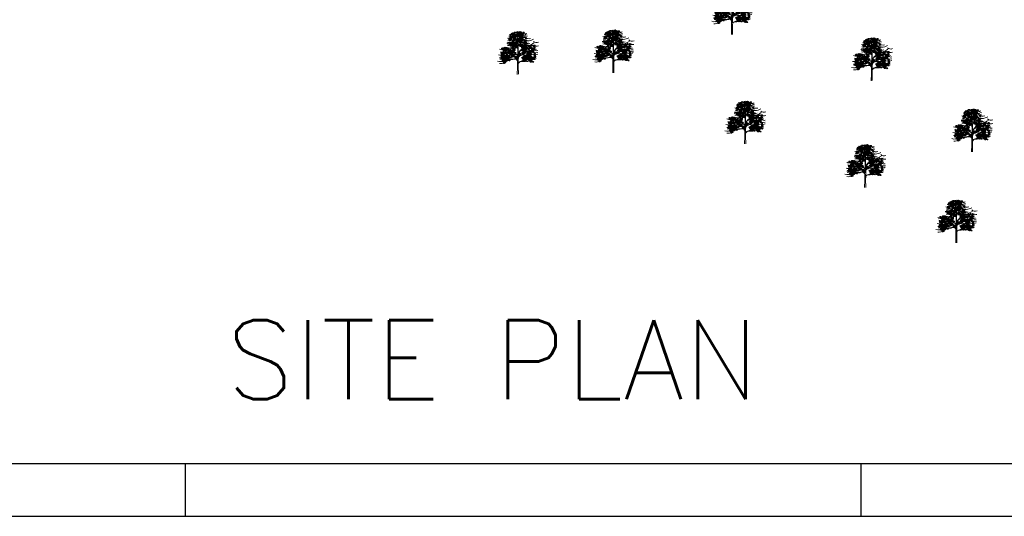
# Model space of a CAD drawing. Header units: millimetres. Extents: x 1046342 to 4871194, y -320379 to 624621.
# Tile 8 of 12: x 3936545 to 4356348, y -320379 to -108701. Entities that reach past the tile are written whole.
import ezdxf

# ---------------------------------------------------------------- set-up
doc = ezdxf.new("R2010")
doc.units = ezdxf.units.MM
doc.header["$LTSCALE"] = 1000
doc.styles.get("Standard").update_dxf_attribs({"font": 'romans.shx'})

# ---------------------------------------------------------------- blocks, each defined once
blk = doc.blocks.new('A2')
for p, q in [((210, 0), (210, 10)), ((338, 10), (338, 0))]:
    blk.add_line(p, q)
for points in [[(0, 0), (594, 0), (594, 420), (0, 420)], [(10, 10), (584, 10), (584, 410), (10, 410)]]:
    blk.add_lwpolyline(points, close=True)
blk = doc.blocks.new('TREE 34')
at = {"lineweight": 0}
for p, q in [((-0.6, 128.7), (-0.2, 155.6)), ((-0.5, 90.1), (-0.5, 116.2)), ((2.1, 55.8), (2.4, 94.5)), ((-1.6, 33.9), (-1.6, 59.8)), ((-1.4, 69), (-1.1, 82.5)), ((1.9, 37.9), (2, 47.6)), ((-2.8, -0.3), (-1.6, 33.9)), ((2.2, 0), (1.9, 37.9))]:
    blk.add_line(p, q, dxfattribs=at)
at = {"color": 0, "linetype": 'ByBlock', "lineweight": 0}
for centre, radius, start, end in [((-36.2, 178.4), 5.53, 17.2907, 114.8283), ((-29.2, 182.6), 5.65, 76.6118, 171.4901), ((-33.4, 188.8), 5.53, 255.2821, 352.8197), ((-21.3, 183.6), 5.65, 76.6118, 171.4901), ((-25.4, 189.8), 5.53, 255.2821, 352.8197), ((-20, 188.3), 5.65, 76.6118, 171.4901), ((-24.2, 194.5), 5.53, 255.2821, 352.8197), ((-19.7, 179.4), 5.53, 17.2907, 114.8283), ((-16.7, 186.2), 5.65, 198.6203, 293.4986), ((-18.8, 185.2), 5.53, 17.2907, 114.8283), ((-15.8, 192.1), 5.65, 198.6203, 293.4986), ((-6.6, 180.9), 5.65, 76.6118, 171.4901), ((-10.8, 187.1), 5.53, 255.2821, 352.8197), ((-6.4, 179.4), 5.65, 76.6118, 171.4901), ((-10.6, 185.6), 5.53, 255.2821, 352.8197), ((-7, 189.7), 5.65, 231.6169, 326.4952), ((-2.6, 192), 5.65, 76.6118, 171.4901), ((-6.8, 198.2), 5.53, 255.2821, 352.8197), ((-3.1, 202.3), 5.65, 231.6169, 326.4952), ((0.8, 190.3), 5.65, 76.6118, 171.4901), ((-3.4, 196.5), 5.53, 255.2821, 352.8197), ((4.1, 184.9), 5.65, 76.6118, 171.4901), ((-0.1, 191.1), 5.53, 255.2821, 352.8197), ((5.4, 189.5), 5.65, 76.6118, 171.4901), ((1.2, 195.7), 5.53, 255.2821, 352.8197), ((5.9, 181.3), 5.65, 76.6118, 171.4901), ((1.7, 187.5), 5.53, 255.2821, 352.8197), ((9.7, 193.9), 5.65, 76.6118, 171.4901), ((5.5, 200.1), 5.53, 255.2821, 352.8197), ((10.9, 190.3), 5.65, 76.6118, 171.4901), ((6.7, 196.5), 5.53, 255.2821, 352.8197), ((8.5, 179.9), 5.53, 17.2907, 114.8283), ((11.5, 186.7), 5.65, 198.6203, 293.4986), ((12.3, 182.5), 5.65, 76.6118, 171.4901), ((8.1, 188.7), 5.53, 255.2821, 352.8197), ((12.7, 183.8), 5.65, 76.6118, 171.4901), ((12.7, 183.8), 5.65, 76.6118, 171.4901), ((8.5, 190), 5.53, 255.2821, 352.8197), ((8.5, 190), 5.53, 255.2821, 352.8197), ((9.4, 179.4), 5.53, 17.2907, 114.8283), ((12.4, 186.3), 5.65, 198.6203, 293.4986), ((12.4, 186.1), 5.53, 17.2907, 114.8283), ((15.5, 192.9), 5.65, 198.6203, 293.4986), ((13.3, 191.9), 5.53, 17.2907, 114.8283), ((16.4, 198.8), 5.65, 198.6203, 293.4986), ((20.2, 179.5), 5.65, 76.6118, 171.4901), ((16, 185.6), 5.53, 255.2821, 352.8197), ((24.3, 179.6), 5.65, 76.6118, 171.4901), ((20.1, 185.7), 5.53, 255.2821, 352.8197), ((25.5, 187.6), 5.65, 76.6118, 171.4901), ((21.4, 193.8), 5.53, 255.2821, 352.8197), ((26.2, 190.6), 5.53, 50.2872, 147.8248), ((25, 198), 5.65, 231.6169, 326.4952), ((-37.8, 161), 5.65, 76.6118, 171.4901), ((-42, 167.2), 5.53, 255.2821, 352.8197), ((-37, 137.8), 5.65, 76.6118, 171.4901), ((-41.1, 144), 5.53, 255.2821, 352.8197), ((-37.2, 164), 5.53, 50.2872, 147.8248), ((-38.4, 171.4), 5.65, 231.6169, 326.4952), ((-36.3, 140.7), 5.53, 50.2872, 147.8248), ((-37.5, 148.1), 5.65, 231.6169, 326.4952), ((-34.4, 165.5), 5.65, 76.6118, 171.4901), ((-34.4, 165.5), 5.65, 76.6118, 171.4901), ((-34.5, 159.4), 5.65, 76.6118, 171.4901), ((-38.6, 165.5), 5.53, 255.2821, 352.8197), ((-33.6, 142.2), 5.65, 76.6118, 171.4901), ((-33.6, 142.2), 5.65, 76.6118, 171.4901), ((-33.6, 136.1), 5.65, 76.6118, 171.4901), ((-37.8, 142.3), 5.53, 255.2821, 352.8197), ((-33.2, 185.2), 5.65, 198.6203, 293.4986), ((-31.1, 153.9), 5.65, 76.6118, 171.4901), ((-30.8, 151.3), 5.65, 198.6203, 293.4986), ((-29.9, 164.9), 5.65, 76.6118, 171.4901), ((-34.1, 171.1), 5.53, 255.2821, 352.8197), ((-29.8, 158.6), 5.65, 76.6118, 171.4901), ((-34, 164.8), 5.53, 255.2821, 352.8197), ((-29, 141.6), 5.65, 76.6118, 171.4901), ((-33.2, 147.8), 5.53, 255.2821, 352.8197), ((-29, 135.3), 5.65, 76.6118, 171.4901), ((-33.2, 141.5), 5.53, 255.2821, 352.8197), ((-25.3, 147.5), 5.53, 50.2872, 147.8248), ((-26.5, 154.8), 5.65, 231.6169, 326.4952), ((-25.3, 132.3), 5.53, 50.2872, 147.8248), ((-24.3, 169), 5.65, 76.6118, 171.4901), ((-28.5, 175.2), 5.53, 255.2821, 352.8197), ((-23.4, 171), 5.65, 76.6118, 171.4901), ((-22.5, 148.9), 5.65, 76.6118, 171.4901), ((-22.5, 148.9), 5.65, 76.6118, 171.4901), ((-22.6, 142.8), 5.65, 76.6118, 171.4901), ((-26.7, 149), 5.53, 255.2821, 352.8197), ((-22.5, 133.7), 5.65, 76.6118, 171.4901), ((-22.5, 133.7), 5.65, 76.6118, 171.4901), ((-23.7, 173.2), 5.53, 17.2907, 114.8283), ((-20.7, 180), 5.65, 198.6203, 293.4986), ((-19.9, 175.8), 5.65, 76.6118, 171.4901), ((-24.1, 182), 5.53, 255.2821, 352.8197), ((-19.5, 177.1), 5.65, 76.6118, 171.4901), ((-19.5, 177.1), 5.65, 76.6118, 171.4901), ((-23.7, 183.3), 5.53, 255.2821, 352.8197), ((-23.7, 183.3), 5.53, 255.2821, 352.8197), ((-22.8, 172.7), 5.53, 17.2907, 114.8283), ((-19.8, 179.6), 5.65, 198.6203, 293.4986), ((-19.8, 158), 5.65, 198.6203, 293.4986), ((-19.8, 142.8), 5.65, 198.6203, 293.4986), ((-18, 148.4), 5.65, 76.6118, 171.4901), ((-22.2, 154.6), 5.53, 255.2821, 352.8197), ((-18, 133.2), 5.65, 76.6118, 171.4901), ((-22.2, 139.4), 5.53, 255.2821, 352.8197), ((-17.9, 166.8), 5.65, 76.6118, 171.4901), ((-22.1, 173), 5.53, 255.2821, 352.8197), ((-18, 142), 5.65, 76.6118, 171.4901), ((-22.1, 148.2), 5.53, 255.2821, 352.8197), ((-15.5, 160.5), 5.65, 76.6118, 171.4901), ((-15.5, 160.5), 5.65, 76.6118, 171.4901), ((-19.7, 166.7), 5.53, 255.2821, 352.8197), ((-19.7, 166.7), 5.53, 255.2821, 352.8197), ((-15.8, 162.7), 5.53, 17.2907, 114.8283), ((-12.8, 169.5), 5.65, 198.6203, 293.4986), ((-12, 172.8), 5.65, 76.6118, 171.4901), ((-16.2, 178.9), 5.53, 255.2821, 352.8197), ((-14.9, 168.6), 5.53, 17.2907, 114.8283), ((-11.8, 175.4), 5.65, 198.6203, 293.4986), ((-10.5, 144), 5.53, 50.2872, 147.8248), ((-11.7, 151.4), 5.65, 231.6169, 326.4952), ((-7.9, 172.9), 5.65, 76.6118, 171.4901), ((-12, 179), 5.53, 255.2821, 352.8197), ((-7.8, 145.5), 5.65, 76.6118, 171.4901), ((-7.8, 145.5), 5.65, 76.6118, 171.4901), ((-7.8, 139.4), 5.65, 76.6118, 171.4901), ((-12, 145.5), 5.53, 255.2821, 352.8197), ((-7.5, 157.5), 5.53, 50.2872, 147.8248), ((-8.7, 164.8), 5.65, 231.6169, 326.4952), ((-5, 154.5), 5.65, 198.6203, 293.4986), ((-4.7, 158.9), 5.65, 76.6118, 171.4901), ((-4.7, 158.9), 5.65, 76.6118, 171.4901), ((-4.7, 152.8), 5.65, 76.6118, 171.4901), ((-8.9, 159), 5.53, 255.2821, 352.8197), ((-3.2, 144.9), 5.65, 76.6118, 171.4901), ((-7.4, 151.1), 5.53, 255.2821, 352.8197), ((-3.2, 138.6), 5.65, 76.6118, 171.4901), ((-7.4, 144.8), 5.53, 255.2821, 352.8197), ((-3.1, 177.7), 5.65, 76.6118, 171.4901), ((-7.2, 183.9), 5.53, 255.2821, 352.8197), ((-2, 168), 5.65, 198.6203, 293.4986), ((-0.7, 163), 5.65, 76.6118, 171.4901), ((-4.9, 169.2), 5.53, 255.2821, 352.8197), ((-0.2, 158.4), 5.65, 76.6118, 171.4901), ((-4.4, 164.5), 5.53, 255.2821, 352.8197), ((-0.1, 152), 5.65, 76.6118, 171.4901), ((-4.3, 158.2), 5.53, 255.2821, 352.8197), ((0.3, 172.3), 5.65, 76.6118, 171.4901), ((-3.9, 178.5), 5.53, 255.2821, 352.8197), ((-2.9, 159.7), 5.65, 15.2344, 110.1127), ((0.5, 166.3), 5.53, 193.9048, 291.4424), ((1.5, 176.9), 5.65, 76.6118, 171.4901), ((-2.6, 183.1), 5.53, 255.2821, 352.8197), ((4.6, 155.5), 5.65, 76.6118, 171.4901), ((0.4, 161.7), 5.53, 255.2821, 352.8197), ((1.9, 162.9), 5.65, 15.2344, 110.1127), ((5.4, 169.5), 5.53, 193.9048, 291.4424), ((3, 158), 5.65, 15.2344, 110.1127), ((6.4, 164.6), 5.53, 193.9048, 291.4424), ((6.9, 149.1), 5.65, 76.6118, 171.4901), ((6.9, 149.1), 5.65, 76.6118, 171.4901), ((2.7, 155.3), 5.53, 255.2821, 352.8197), ((2.7, 155.3), 5.53, 255.2821, 352.8197), ((7.9, 175.7), 5.65, 76.6118, 171.4901), ((3.7, 181.9), 5.53, 255.2821, 352.8197), ((8.2, 175), 5.65, 76.6118, 171.4901), ((8.2, 175), 5.65, 76.6118, 171.4901), ((4, 181.2), 5.53, 255.2821, 352.8197), ((4, 181.2), 5.53, 255.2821, 352.8197), ((8.7, 177.7), 5.65, 76.6118, 171.4901), ((9, 134.4), 5.53, 50.2872, 147.8248), ((7.8, 141.8), 5.65, 231.6169, 326.4952), ((11.3, 167.2), 5.65, 76.6118, 171.4901), ((7.1, 173.4), 5.53, 255.2821, 352.8197), ((7.9, 161.2), 5.65, 15.2344, 110.1127), ((11.3, 167.8), 5.53, 193.9048, 291.4424), ((11.8, 135.9), 5.65, 76.6118, 171.4901), ((11.8, 135.9), 5.65, 76.6118, 171.4901), ((8.9, 144.6), 5.65, 15.2344, 110.1127), ((12.3, 151.2), 5.53, 193.9048, 291.4424), ((10.7, 177.5), 5.65, 231.6169, 326.4952), ((14.3, 173.5), 5.65, 76.6118, 171.4901), ((10.1, 179.7), 5.53, 255.2821, 352.8197), ((14.6, 165.5), 5.65, 76.6118, 171.4901), ((10.5, 171.7), 5.53, 255.2821, 352.8197), ((14.5, 145), 5.65, 198.6203, 293.4986), ((11.9, 153.9), 5.65, 15.2344, 110.1127), ((15.3, 160.5), 5.53, 193.9048, 291.4424), ((12, 150.1), 5.65, 15.2344, 110.1127), ((15.4, 156.8), 5.53, 193.9048, 291.4424), ((16.3, 135.3), 5.65, 76.6118, 171.4901), ((12.1, 141.5), 5.53, 255.2821, 352.8197), ((16.6, 167.2), 5.65, 76.6118, 171.4901), ((16.6, 167.2), 5.65, 76.6118, 171.4901), ((12.5, 173.4), 5.53, 255.2821, 352.8197), ((12.5, 173.4), 5.53, 255.2821, 352.8197), ((13.5, 145.7), 5.65, 15.2344, 110.1127), ((17, 152.4), 5.53, 193.9048, 291.4424), ((15.8, 157.9), 5.65, 15.2344, 110.1127), ((19.3, 164.5), 5.53, 193.9048, 291.4424), ((16.4, 169.4), 5.53, 17.2907, 114.8283), ((19.4, 176.2), 5.65, 198.6203, 293.4986), ((17.3, 175.3), 5.53, 17.2907, 114.8283), ((20.3, 182.1), 5.65, 198.6203, 293.4986), ((19, 163.4), 5.65, 15.2344, 110.1127), ((22.4, 170.1), 5.53, 193.9048, 291.4424), ((19.4, 144), 5.65, 15.2344, 110.1127), ((22.9, 150.7), 5.53, 193.9048, 291.4424), ((20.5, 159), 5.65, 15.2344, 110.1127), ((24, 165.6), 5.53, 193.9048, 291.4424), ((24.4, 144.1), 5.65, 15.2344, 110.1127), ((27.8, 150.7), 5.53, 193.9048, 291.4424), ((26.4, 157.3), 5.65, 15.2344, 110.1127), ((29.9, 163.9), 5.53, 193.9048, 291.4424), ((31.8, 139.8), 5.65, 76.6118, 171.4901), ((27.6, 146), 5.53, 255.2821, 352.8197), ((29.2, 147.2), 5.65, 15.2344, 110.1127), ((32.6, 153.9), 5.53, 193.9048, 291.4424), ((30.3, 142.4), 5.65, 15.2344, 110.1127), ((33.7, 149), 5.53, 193.9048, 291.4424), ((34.2, 133.5), 5.65, 76.6118, 171.4901), ((34.2, 133.5), 5.65, 76.6118, 171.4901), ((30, 139.7), 5.53, 255.2821, 352.8197), ((30, 139.7), 5.53, 255.2821, 352.8197), ((33.3, 167.7), 5.65, 15.2344, 110.1127), ((36.7, 174.4), 5.53, 193.9048, 291.4424), ((38.5, 151.6), 5.65, 76.6118, 171.4901), ((34.3, 157.8), 5.53, 255.2821, 352.8197), ((35.1, 145.5), 5.65, 15.2344, 110.1127), ((38.5, 152.2), 5.53, 193.9048, 291.4424), ((38, 161.9), 5.65, 231.6169, 326.4952), ((40.7, 163.5), 5.65, 76.6118, 171.4901), ((36.6, 169.7), 5.53, 255.2821, 352.8197), ((70, 139.6), 5.65, 198.6203, 293.4986), ((-77.9, 97.6), 5.65, 15.2344, 110.1127), ((-74.5, 104.2), 5.53, 193.9048, 291.4424), ((-76.9, 92.7), 5.65, 15.2344, 110.1127), ((-73.4, 99.4), 5.53, 193.9048, 291.4424), ((-71.4, 117.7), 5.65, 76.6118, 171.4901), ((-75.6, 123.9), 5.53, 255.2821, 352.8197), ((-69, 113.2), 5.65, 76.6118, 171.4901), ((-73.2, 119.4), 5.53, 255.2821, 352.8197), ((-72, 95.9), 5.65, 15.2344, 110.1127), ((-68.6, 102.5), 5.53, 193.9048, 291.4424), ((-65.2, 100.2), 5.65, 76.6118, 171.4901), ((-69.4, 106.4), 5.53, 255.2821, 352.8197), ((-68, 88.6), 5.65, 15.2344, 110.1127), ((-64.6, 95.3), 5.53, 193.9048, 291.4424), ((-63.9, 104.6), 5.65, 76.6118, 171.4901), ((-68, 110.8), 5.53, 255.2821, 352.8197), ((-65.8, 113.9), 5.53, 17.2907, 114.8283), ((-62.7, 120.7), 5.65, 198.6203, 293.4986), ((-63.2, 107.6), 5.53, 50.2872, 147.8248), ((-64.4, 115), 5.65, 231.6169, 326.4952), ((-64, 92.6), 5.65, 15.2344, 110.1127), ((-60.6, 99.3), 5.53, 193.9048, 291.4424), ((-60, 120.7), 5.65, 76.6118, 171.4901), ((-64.2, 126.8), 5.53, 255.2821, 352.8197), ((-60.9, 98.1), 5.65, 15.2344, 110.1127), ((-57.4, 104.8), 5.53, 193.9048, 291.4424), ((-56.7, 115.2), 5.65, 76.6118, 171.4901), ((-60.8, 121.4), 5.53, 255.2821, 352.8197), ((-55.9, 108.5), 5.65, 76.6118, 171.4901), ((-60.1, 114.7), 5.53, 255.2821, 352.8197), ((-59.3, 93.7), 5.65, 15.2344, 110.1127), ((-55.9, 100.4), 5.53, 193.9048, 291.4424), ((-55.4, 119.9), 5.65, 76.6118, 171.4901), ((-59.6, 126.1), 5.53, 255.2821, 352.8197), ((-54.7, 113.1), 5.65, 76.6118, 171.4901), ((-58.8, 119.3), 5.53, 255.2821, 352.8197), ((-52.2, 107.1), 5.65, 76.6118, 171.4901), ((-56.4, 113.3), 5.53, 255.2821, 352.8197), ((-54.9, 108.8), 5.53, 17.2907, 114.8283), ((-51.9, 115.6), 5.65, 198.6203, 293.4986), ((-51.1, 119.9), 5.65, 76.6118, 171.4901), ((-55.3, 126.1), 5.53, 255.2821, 352.8197), ((-53.4, 92), 5.65, 15.2344, 110.1127), ((-50, 98.7), 5.53, 193.9048, 291.4424), ((-51, 95.4), 5.65, 231.6169, 326.4952), ((-47.8, 118.2), 5.65, 76.6118, 171.4901), ((-51.9, 124.4), 5.53, 255.2821, 352.8197), ((-44.4, 112.8), 5.65, 76.6118, 171.4901), ((-48.6, 119), 5.53, 255.2821, 352.8197), ((-43.2, 117.4), 5.65, 76.6118, 171.4901), ((-47.3, 123.6), 5.53, 255.2821, 352.8197), ((-42.7, 104.5), 5.65, 76.6118, 171.4901), ((-46.9, 110.7), 5.53, 255.2821, 352.8197), ((-42.1, 107.5), 5.53, 50.2872, 147.8248), ((-43.3, 114.8), 5.65, 231.6169, 326.4952), ((-39.4, 108.9), 5.65, 76.6118, 171.4901), ((-39.4, 108.9), 5.65, 76.6118, 171.4901), ((-42.7, 99), 5.65, 15.2344, 110.1127), ((-39.2, 105.6), 5.53, 193.9048, 291.4424), ((-36.6, 118), 5.65, 198.6203, 293.4986), ((-35.2, 94.7), 5.65, 76.6118, 171.4901), ((-39.4, 100.9), 5.53, 255.2821, 352.8197), ((-34.8, 108.4), 5.65, 76.6118, 171.4901), ((-39, 114.6), 5.53, 255.2821, 352.8197), ((-37.8, 102.1), 5.65, 15.2344, 110.1127), ((-34.4, 108.8), 5.53, 193.9048, 291.4424), ((-36.8, 97.3), 5.65, 15.2344, 110.1127), ((-33.3, 103.9), 5.53, 193.9048, 291.4424), ((-32.9, 88.4), 5.65, 76.6118, 171.4901), ((-32.9, 88.4), 5.65, 76.6118, 171.4901), ((-37, 94.6), 5.53, 255.2821, 352.8197), ((-37, 94.6), 5.53, 255.2821, 352.8197), ((-30.2, 130.7), 5.65, 76.6118, 171.4901), ((-34.4, 136.9), 5.53, 255.2821, 352.8197), ((-28.5, 106.5), 5.65, 76.6118, 171.4901), ((-32.7, 112.7), 5.53, 255.2821, 352.8197), ((-31.9, 100.4), 5.65, 15.2344, 110.1127), ((-28.5, 107.1), 5.53, 193.9048, 291.4424), ((-29.1, 116.8), 5.65, 231.6169, 326.4952), ((-25.1, 104.8), 5.65, 76.6118, 171.4901), ((-29.3, 111), 5.53, 255.2821, 352.8197), ((-26.5, 139.7), 5.65, 231.6169, 326.4952), ((-27.9, 93.2), 5.65, 15.2344, 110.1127), ((-24.5, 99.8), 5.53, 193.9048, 291.4424), ((-27.8, 89.4), 5.65, 15.2344, 110.1127), ((-24.3, 96), 5.53, 193.9048, 291.4424), ((-22.6, 127.6), 5.65, 76.6118, 171.4901), ((-26.7, 133.8), 5.53, 255.2821, 352.8197), ((-22.4, 135.9), 5.65, 198.6203, 293.4986), ((-23.9, 97.2), 5.65, 15.2344, 110.1127), ((-20.5, 103.8), 5.53, 193.9048, 291.4424), ((-21, 114.5), 5.53, 50.2872, 147.8248), ((-22.1, 121.9), 5.65, 231.6169, 326.4952), ((-18.2, 115.9), 5.65, 76.6118, 171.4901), ((-18.2, 115.9), 5.65, 76.6118, 171.4901), ((-18.2, 109.8), 5.65, 76.6118, 171.4901), ((-22.4, 116), 5.53, 255.2821, 352.8197), ((-18, 126.9), 5.65, 76.6118, 171.4901), ((-22.1, 133), 5.53, 255.2821, 352.8197), ((-20.8, 102.7), 5.65, 15.2344, 110.1127), ((-17.3, 109.3), 5.53, 193.9048, 291.4424), ((-19.2, 98.3), 5.65, 15.2344, 110.1127), ((-15.8, 104.9), 5.53, 193.9048, 291.4424), ((-15.4, 125), 5.65, 198.6203, 293.4986), ((-13.7, 115.4), 5.65, 76.6118, 171.4901), ((-17.8, 121.6), 5.53, 255.2821, 352.8197), ((-13.6, 109.1), 5.65, 76.6118, 171.4901), ((-17.8, 115.2), 5.53, 255.2821, 352.8197), ((-11.4, 127.5), 5.53, 50.2872, 147.8248), ((-12.6, 134.9), 5.65, 231.6169, 326.4952), ((-13.3, 96.6), 5.65, 15.2344, 110.1127), ((-9.9, 103.2), 5.53, 193.9048, 291.4424), ((-8.7, 129), 5.65, 76.6118, 171.4901), ((-8.7, 129), 5.65, 76.6118, 171.4901), ((-8.7, 122.9), 5.65, 76.6118, 171.4901), ((-12.8, 129), 5.53, 255.2821, 352.8197), ((-5.9, 138), 5.65, 198.6203, 293.4986), ((-4.1, 128.4), 5.65, 76.6118, 171.4901), ((-8.3, 134.6), 5.53, 255.2821, 352.8197), ((-4.1, 122.1), 5.65, 76.6118, 171.4901), ((-8.2, 128.3), 5.53, 255.2821, 352.8197), ((7.3, 91), 5.53, 50.2872, 147.8248), ((6.1, 98.4), 5.65, 231.6169, 326.4952), ((10, 92.5), 5.65, 76.6118, 171.4901), ((10, 92.5), 5.65, 76.6118, 171.4901), ((10, 86.4), 5.65, 76.6118, 171.4901), ((5.8, 92.6), 5.53, 255.2821, 352.8197), ((11.8, 129.8), 5.65, 76.6118, 171.4901), ((7.6, 136), 5.53, 255.2821, 352.8197), ((12.8, 101.6), 5.65, 198.6203, 293.4986), ((14.6, 91.9), 5.65, 76.6118, 171.4901), ((10.4, 98.1), 5.53, 255.2821, 352.8197), ((16.4, 129), 5.65, 76.6118, 171.4901), ((12.2, 135.2), 5.53, 255.2821, 352.8197), ((19.4, 126.6), 5.53, 50.2872, 147.8248), ((18.3, 134), 5.65, 231.6169, 326.4952), ((22.2, 128.1), 5.65, 76.6118, 171.4901), ((22.2, 128.1), 5.65, 76.6118, 171.4901), ((22.2, 122), 5.65, 76.6118, 171.4901), ((18, 128.2), 5.53, 255.2821, 352.8197), ((19.9, 116.8), 5.65, 15.2344, 110.1127), ((23.3, 123.5), 5.53, 193.9048, 291.4424), ((22.9, 98.9), 5.53, 50.2872, 147.8248), ((21.7, 106.2), 5.65, 231.6169, 326.4952), ((25, 137.2), 5.65, 198.6203, 293.4986), ((25.7, 100.3), 5.65, 76.6118, 171.4901), ((25.7, 100.3), 5.65, 76.6118, 171.4901), ((25.7, 94.2), 5.65, 76.6118, 171.4901), ((21.5, 100.4), 5.53, 255.2821, 352.8197), ((26.7, 127.5), 5.65, 76.6118, 171.4901), ((22.6, 133.7), 5.53, 255.2821, 352.8197), ((26.8, 121.2), 5.65, 76.6118, 171.4901), ((22.6, 127.4), 5.53, 255.2821, 352.8197), ((27.3, 112.6), 5.65, 76.6118, 171.4901), ((23.2, 118.8), 5.53, 255.2821, 352.8197), ((24.7, 120), 5.65, 15.2344, 110.1127), ((28.2, 126.6), 5.53, 193.9048, 291.4424), ((28.4, 109.4), 5.65, 198.6203, 293.4986), ((25.8, 115.1), 5.65, 15.2344, 110.1127), ((29.2, 121.8), 5.53, 193.9048, 291.4424), ((29.7, 106.2), 5.65, 76.6118, 171.4901), ((29.7, 106.2), 5.65, 76.6118, 171.4901), ((25.5, 112.4), 5.53, 255.2821, 352.8197), ((25.5, 112.4), 5.53, 255.2821, 352.8197), ((30.2, 99.8), 5.65, 76.6118, 171.4901), ((26, 105.9), 5.53, 255.2821, 352.8197), ((30.3, 93.4), 5.65, 76.6118, 171.4901), ((26.1, 99.6), 5.53, 255.2821, 352.8197), ((34.1, 124.3), 5.65, 76.6118, 171.4901), ((29.9, 130.5), 5.53, 255.2821, 352.8197), ((30.6, 118.3), 5.65, 15.2344, 110.1127), ((34.1, 124.9), 5.53, 193.9048, 291.4424), ((31.6, 101.7), 5.65, 15.2344, 110.1127), ((35.1, 108.4), 5.53, 193.9048, 291.4424), ((33.5, 134.7), 5.65, 231.6169, 326.4952), ((37.4, 122.6), 5.65, 76.6118, 171.4901), ((33.2, 128.8), 5.53, 255.2821, 352.8197), ((34.7, 111), 5.65, 15.2344, 110.1127), ((38.1, 117.7), 5.53, 193.9048, 291.4424), ((34.8, 107.3), 5.65, 15.2344, 110.1127), ((38.2, 113.9), 5.53, 193.9048, 291.4424), ((36.1, 129), 5.65, 15.2344, 110.1127), ((39.5, 135.6), 5.53, 193.9048, 291.4424), ((36.3, 102.8), 5.65, 15.2344, 110.1127), ((39.8, 109.5), 5.53, 193.9048, 291.4424), ((38.6, 115), 5.65, 15.2344, 110.1127), ((42.1, 121.7), 5.53, 193.9048, 291.4424), ((40.8, 130.1), 5.65, 15.2344, 110.1127), ((44.2, 136.7), 5.53, 193.9048, 291.4424), ((41.8, 120.5), 5.65, 15.2344, 110.1127), ((45.2, 127.2), 5.53, 193.9048, 291.4424), ((42.2, 101.1), 5.65, 15.2344, 110.1127), ((45.7, 107.8), 5.53, 193.9048, 291.4424), ((46, 87.3), 5.65, 76.6118, 171.4901), ((41.8, 93.5), 5.53, 255.2821, 352.8197), ((46.8, 89.2), 5.65, 76.6118, 171.4901), ((43.3, 116.1), 5.65, 15.2344, 110.1127), ((46.8, 122.8), 5.53, 193.9048, 291.4424), ((49, 101.9), 5.65, 76.6118, 171.4901), ((44.8, 108.1), 5.53, 255.2821, 352.8197), ((46.6, 91.5), 5.53, 17.2907, 114.8283), ((49.6, 98.3), 5.65, 198.6203, 293.4986), ((46.7, 128.4), 5.65, 15.2344, 110.1127), ((50.1, 135), 5.53, 193.9048, 291.4424), ((50.4, 94), 5.65, 76.6118, 171.4901), ((46.2, 100.2), 5.53, 255.2821, 352.8197), ((47.5, 91), 5.53, 17.2907, 114.8283), ((50.5, 97.8), 5.65, 198.6203, 293.4986), ((50.8, 95.4), 5.65, 76.6118, 171.4901), ((50.8, 95.4), 5.65, 76.6118, 171.4901), ((46.6, 101.6), 5.53, 255.2821, 352.8197), ((46.6, 101.6), 5.53, 255.2821, 352.8197), ((49.2, 114.4), 5.65, 15.2344, 110.1127), ((52.7, 121.1), 5.53, 193.9048, 291.4424), ((50.5, 97.6), 5.53, 17.2907, 114.8283), ((53.6, 104.4), 5.65, 198.6203, 293.4986), ((51.4, 103.5), 5.53, 17.2907, 114.8283), ((54.5, 110.3), 5.65, 198.6203, 293.4986), ((54.9, 126.6), 5.53, 50.2872, 147.8248), ((53.7, 134), 5.65, 231.6169, 326.4952), ((57.6, 128.1), 5.65, 76.6118, 171.4901), ((57.6, 128.1), 5.65, 76.6118, 171.4901), ((57.6, 121.9), 5.65, 76.6118, 171.4901), ((53.5, 128.1), 5.53, 255.2821, 352.8197), ((58.3, 91), 5.65, 76.6118, 171.4901), ((54.1, 97.2), 5.53, 255.2821, 352.8197), ((55.4, 86.8), 5.53, 17.2907, 114.8283), ((58.4, 93.7), 5.65, 198.6203, 293.4986), ((60.4, 137.1), 5.65, 198.6203, 293.4986), ((62.2, 127.5), 5.65, 76.6118, 171.4901), ((58, 133.7), 5.53, 255.2821, 352.8197), ((62.2, 121.2), 5.65, 76.6118, 171.4901), ((58.1, 127.4), 5.53, 255.2821, 352.8197), ((62.4, 91.1), 5.65, 76.6118, 171.4901), ((58.2, 97.3), 5.53, 255.2821, 352.8197), ((63.6, 99.2), 5.65, 76.6118, 171.4901), ((59.4, 105.4), 5.53, 255.2821, 352.8197), ((64.3, 102.1), 5.53, 50.2872, 147.8248), ((63.1, 109.5), 5.65, 231.6169, 326.4952), ((67.3, 130.5), 5.65, 76.6118, 171.4901), ((67.3, 130.5), 5.65, 76.6118, 171.4901), ((63.1, 136.7), 5.53, 255.2821, 352.8197), ((63.1, 136.7), 5.53, 255.2821, 352.8197), ((64.6, 109.7), 5.65, 15.2344, 110.1127), ((68, 116.3), 5.53, 193.9048, 291.4424), ((72, 105.4), 5.65, 76.6118, 171.4901), ((67.8, 111.6), 5.53, 255.2821, 352.8197), ((69.4, 112.9), 5.65, 15.2344, 110.1127), ((72.9, 119.5), 5.53, 193.9048, 291.4424), ((70.5, 108), 5.65, 15.2344, 110.1127), ((73.9, 114.6), 5.53, 193.9048, 291.4424), ((74.4, 99.1), 5.65, 76.6118, 171.4901), ((74.4, 99.1), 5.65, 76.6118, 171.4901), ((70.2, 105.3), 5.53, 255.2821, 352.8197), ((70.2, 105.3), 5.53, 255.2821, 352.8197), ((77.2, 128.8), 5.65, 76.6118, 171.4901), ((73.1, 135), 5.53, 255.2821, 352.8197), ((78.1, 130.8), 5.65, 76.6118, 171.4901), ((78.7, 117.2), 5.65, 76.6118, 171.4901), ((74.6, 123.4), 5.53, 255.2821, 352.8197), ((75.3, 111.2), 5.65, 15.2344, 110.1127), ((78.8, 117.8), 5.53, 193.9048, 291.4424), ((79.4, 88), 5.65, 76.6118, 171.4901), ((75.2, 94.2), 5.53, 255.2821, 352.8197), ((76.3, 94.6), 5.65, 15.2344, 110.1127), ((79.8, 101.2), 5.53, 193.9048, 291.4424), ((78.2, 127.5), 5.65, 231.6169, 326.4952), ((-73.5, 80.1), 5.65, 76.6118, 171.4901), ((-77.7, 86.2), 5.53, 255.2821, 352.8197), ((-73, 83.8), 5.65, 76.6118, 171.4901), ((-73, 83.8), 5.65, 76.6118, 171.4901), ((-77.1, 90), 5.53, 255.2821, 352.8197), ((-77.1, 90), 5.53, 255.2821, 352.8197), ((-70.1, 78.4), 5.65, 76.6118, 171.4901), ((-74.3, 84.6), 5.53, 255.2821, 352.8197), ((-69.8, 58.3), 5.65, 76.6118, 171.4901), ((-74, 64.5), 5.53, 255.2821, 352.8197), ((-69, 60.3), 5.65, 76.6118, 171.4901), ((-66.8, 72.9), 5.65, 76.6118, 171.4901), ((-71, 79.1), 5.53, 255.2821, 352.8197), ((-69.2, 62.5), 5.53, 17.2907, 114.8283), ((-66.2, 69.4), 5.65, 198.6203, 293.4986), ((-65.5, 77.6), 5.65, 76.6118, 171.4901), ((-69.7, 83.8), 5.53, 255.2821, 352.8197), ((-65.4, 65.1), 5.65, 76.6118, 171.4901), ((-69.6, 71.3), 5.53, 255.2821, 352.8197), ((-68.3, 62.1), 5.53, 17.2907, 114.8283), ((-65.3, 68.9), 5.65, 198.6203, 293.4986), ((-65, 66.5), 5.65, 76.6118, 171.4901), ((-65, 66.5), 5.65, 76.6118, 171.4901), ((-69.2, 72.6), 5.53, 255.2821, 352.8197), ((-69.2, 72.6), 5.53, 255.2821, 352.8197), ((-67.9, 84.9), 5.65, 15.2344, 110.1127), ((-64.4, 91.5), 5.53, 193.9048, 291.4424), ((-63.4, 56.2), 5.65, 76.6118, 171.4901), ((-67.6, 62.4), 5.53, 255.2821, 352.8197), ((-66.3, 80.4), 5.65, 15.2344, 110.1127), ((-65.3, 68.7), 5.53, 17.2907, 114.8283), ((-62.3, 75.5), 5.65, 198.6203, 293.4986), ((-64.4, 74.6), 5.53, 17.2907, 114.8283), ((-61.4, 81.4), 5.65, 198.6203, 293.4986), ((-61.1, 49.8), 5.65, 76.6118, 171.4901), ((-61.1, 49.8), 5.65, 76.6118, 171.4901), ((-65.2, 56), 5.53, 255.2821, 352.8197), ((-65.2, 56), 5.53, 255.2821, 352.8197), ((-64.6, 77.5), 5.65, 15.2344, 110.1127), ((-61.1, 84.2), 5.53, 193.9048, 291.4424), ((-61.3, 52), 5.53, 17.2907, 114.8283), ((-58.3, 58.9), 5.65, 198.6203, 293.4986), ((-57.5, 62.1), 5.65, 76.6118, 171.4901), ((-61.7, 68.3), 5.53, 255.2821, 352.8197), ((-57.1, 73.3), 5.65, 76.6118, 171.4901), ((-61.3, 79.5), 5.53, 255.2821, 352.8197), ((-60.4, 57.9), 5.53, 17.2907, 114.8283), ((-57.4, 64.8), 5.65, 198.6203, 293.4986), ((-60.4, 78.7), 5.65, 15.2344, 110.1127), ((-59.7, 80.7), 5.65, 15.2344, 110.1127), ((-56.3, 87.3), 5.53, 193.9048, 291.4424), ((-58.7, 75.8), 5.65, 15.2344, 110.1127), ((-55.2, 82.5), 5.53, 193.9048, 291.4424), ((-54.8, 66.9), 5.65, 76.6118, 171.4901), ((-54.8, 66.9), 5.65, 76.6118, 171.4901), ((-58.9, 73.1), 5.53, 255.2821, 352.8197), ((-58.9, 73.1), 5.53, 255.2821, 352.8197), ((-50.4, 85), 5.65, 76.6118, 171.4901), ((-54.6, 91.2), 5.53, 255.2821, 352.8197), ((-53.8, 79), 5.65, 15.2344, 110.1127), ((-50.4, 85.6), 5.53, 193.9048, 291.4424), ((-52.8, 62.4), 5.65, 15.2344, 110.1127), ((-49.4, 69.1), 5.53, 193.9048, 291.4424), ((-47, 83.3), 5.65, 76.6118, 171.4901), ((-51.2, 89.5), 5.53, 255.2821, 352.8197), ((-49.8, 71.7), 5.65, 15.2344, 110.1127), ((-46.4, 78.4), 5.53, 193.9048, 291.4424), ((-49.7, 68), 5.65, 15.2344, 110.1127), ((-46.2, 74.6), 5.53, 193.9048, 291.4424), ((-48.1, 63.5), 5.65, 15.2344, 110.1127), ((-44.7, 70.2), 5.53, 193.9048, 291.4424), ((-45.8, 75.7), 5.65, 15.2344, 110.1127), ((-42.4, 82.4), 5.53, 193.9048, 291.4424), ((-42.7, 81.2), 5.65, 15.2344, 110.1127), ((-39.2, 87.9), 5.53, 193.9048, 291.4424), ((-42.2, 61.8), 5.65, 15.2344, 110.1127), ((-38.8, 68.5), 5.53, 193.9048, 291.4424), ((-41.1, 76.8), 5.65, 15.2344, 110.1127), ((-37.7, 83.5), 5.53, 193.9048, 291.4424), ((-35.2, 75.1), 5.65, 15.2344, 110.1127), ((-31.8, 81.8), 5.53, 193.9048, 291.4424), ((-30.9, 83.9), 5.65, 15.2344, 110.1127), ((-27.5, 90.5), 5.53, 193.9048, 291.4424), ((-26.2, 85), 5.65, 15.2344, 110.1127), ((-22.8, 91.6), 5.53, 193.9048, 291.4424), ((-20.3, 83.3), 5.65, 15.2344, 110.1127), ((-16.9, 89.9), 5.53, 193.9048, 291.4424), ((-11.4, 75.8), 5.53, 50.2872, 147.8248), ((-12.6, 83.2), 5.65, 231.6169, 326.4952), ((-8.7, 77.3), 5.65, 76.6118, 171.4901), ((-8.7, 77.3), 5.65, 76.6118, 171.4901), ((-8.7, 71.2), 5.65, 76.6118, 171.4901), ((-12.8, 77.4), 5.53, 255.2821, 352.8197), ((-5.9, 86.4), 5.65, 198.6203, 293.4986), ((-4.1, 76.7), 5.65, 76.6118, 171.4901), ((-8.3, 82.9), 5.53, 255.2821, 352.8197), ((-4.1, 70.4), 5.65, 76.6118, 171.4901), ((-8.2, 76.6), 5.53, 255.2821, 352.8197), ((14.6, 85.6), 5.65, 76.6118, 171.4901), ((10.4, 91.8), 5.53, 255.2821, 352.8197), ((19, 73.5), 5.65, 15.2344, 110.1127), ((22.4, 80.1), 5.53, 193.9048, 291.4424), ((26.4, 69.3), 5.65, 76.6118, 171.4901), ((22.3, 75.5), 5.53, 255.2821, 352.8197), ((23.8, 76.7), 5.65, 15.2344, 110.1127), ((27.3, 83.3), 5.53, 193.9048, 291.4424), ((24.9, 71.8), 5.65, 15.2344, 110.1127), ((28.3, 78.4), 5.53, 193.9048, 291.4424), ((28.8, 62.9), 5.65, 76.6118, 171.4901), ((28.8, 62.9), 5.65, 76.6118, 171.4901), ((24.6, 69.1), 5.53, 255.2821, 352.8197), ((24.6, 69.1), 5.53, 255.2821, 352.8197), ((33.2, 81), 5.65, 76.6118, 171.4901), ((29, 87.2), 5.53, 255.2821, 352.8197), ((29.7, 75), 5.65, 15.2344, 110.1127), ((33.2, 81.6), 5.53, 193.9048, 291.4424), ((30.7, 58.4), 5.65, 15.2344, 110.1127), ((34.2, 65), 5.53, 193.9048, 291.4424), ((32.6, 91.3), 5.65, 231.6169, 326.4952), ((36.5, 79.3), 5.65, 76.6118, 171.4901), ((32.4, 85.5), 5.53, 255.2821, 352.8197), ((33.8, 67.7), 5.65, 15.2344, 110.1127), ((37.2, 74.3), 5.53, 193.9048, 291.4424), ((33.9, 63.9), 5.65, 15.2344, 110.1127), ((37.3, 70.6), 5.53, 193.9048, 291.4424), ((35.4, 59.5), 5.65, 15.2344, 110.1127), ((38.9, 66.2), 5.53, 193.9048, 291.4424), ((37.7, 71.7), 5.65, 15.2344, 110.1127), ((41.2, 78.3), 5.53, 193.9048, 291.4424), ((40.9, 77.2), 5.65, 15.2344, 110.1127), ((44.3, 83.9), 5.53, 193.9048, 291.4424), ((41.3, 57.8), 5.65, 15.2344, 110.1127), ((44.8, 64.5), 5.53, 193.9048, 291.4424), ((42.4, 72.8), 5.65, 15.2344, 110.1127), ((45.9, 79.4), 5.53, 193.9048, 291.4424), ((46.2, 70.4), 5.65, 15.2344, 110.1127), ((49.7, 77), 5.53, 193.9048, 291.4424), ((48.3, 71.1), 5.65, 15.2344, 110.1127), ((51.8, 77.8), 5.53, 193.9048, 291.4424), ((52.4, 85.1), 5.65, 76.6118, 171.4901), ((48.2, 91.3), 5.53, 255.2821, 352.8197), ((53.7, 66.1), 5.65, 76.6118, 171.4901), ((49.5, 72.3), 5.53, 255.2821, 352.8197), ((54.7, 78.7), 5.65, 76.6118, 171.4901), ((54.7, 78.7), 5.65, 76.6118, 171.4901), ((50.6, 84.9), 5.53, 255.2821, 352.8197), ((50.6, 84.9), 5.53, 255.2821, 352.8197), ((51.1, 73.6), 5.65, 15.2344, 110.1127), ((54.5, 80.2), 5.53, 193.9048, 291.4424), ((52.1, 68.7), 5.65, 15.2344, 110.1127), ((55.6, 75.3), 5.53, 193.9048, 291.4424), ((56.1, 59.8), 5.65, 76.6118, 171.4901), ((56.1, 59.8), 5.65, 76.6118, 171.4901), ((51.9, 66), 5.53, 255.2821, 352.8197), ((51.9, 66), 5.53, 255.2821, 352.8197), ((54.5, 81), 5.53, 17.2907, 114.8283), ((57.5, 87.8), 5.65, 198.6203, 293.4986), ((60.4, 77.9), 5.65, 76.6118, 171.4901), ((56.2, 84.1), 5.53, 255.2821, 352.8197), ((57, 71.9), 5.65, 15.2344, 110.1127), ((60.4, 78.5), 5.53, 193.9048, 291.4424), ((58, 55.3), 5.65, 15.2344, 110.1127), ((61.4, 61.9), 5.53, 193.9048, 291.4424), ((59.9, 88.2), 5.65, 231.6169, 326.4952), ((63.8, 76.2), 5.65, 76.6118, 171.4901), ((59.6, 82.4), 5.53, 255.2821, 352.8197), ((61, 64.6), 5.65, 15.2344, 110.1127), ((64.5, 71.2), 5.53, 193.9048, 291.4424), ((61.2, 60.8), 5.65, 15.2344, 110.1127), ((64.6, 67.4), 5.53, 193.9048, 291.4424), ((62.7, 56.4), 5.65, 15.2344, 110.1127), ((66.1, 63), 5.53, 193.9048, 291.4424), ((65, 68.6), 5.65, 15.2344, 110.1127), ((68.4, 75.2), 5.53, 193.9048, 291.4424), ((68.2, 74.1), 5.65, 15.2344, 110.1127), ((71.6, 80.7), 5.53, 193.9048, 291.4424), ((68.6, 54.7), 5.65, 15.2344, 110.1127), ((72, 61.3), 5.53, 193.9048, 291.4424), ((69.7, 69.7), 5.65, 15.2344, 110.1127), ((73.1, 76.3), 5.53, 193.9048, 291.4424), ((76.4, 73.4), 5.65, 76.6118, 171.4901), ((72.2, 79.6), 5.53, 255.2821, 352.8197), ((77.2, 75.4), 5.65, 76.6118, 171.4901), ((75.6, 68), 5.65, 15.2344, 110.1127), ((79, 74.6), 5.53, 193.9048, 291.4424), ((77, 77.6), 5.53, 17.2907, 114.8283), ((80, 84.5), 5.65, 198.6203, 293.4986), ((80.8, 80.2), 5.65, 76.6118, 171.4901), ((76.6, 86.4), 5.53, 255.2821, 352.8197), ((77.9, 77.1), 5.53, 17.2907, 114.8283), ((80.9, 84), 5.65, 198.6203, 293.4986), ((81.2, 81.5), 5.65, 76.6118, 171.4901), ((81.2, 81.5), 5.65, 76.6118, 171.4901), ((77, 87.7), 5.53, 255.2821, 352.8197), ((77, 87.7), 5.53, 255.2821, 352.8197)]:
    blk.add_arc(centre, radius, start, end, dxfattribs=at)
at = {"lineweight": 0}
for centre, radius, start, end in [((-35.8, 208.3), 22.5, 266.11, 297.8626), ((-20, 207.2), 18.3, 233.9861, 284.4269), ((-15.7, 203.5), 11.7, 235.5241, 320.3766), ((-15.5, 223.7), 27.1, 264.5916, 280.8658), ((27, 208.5), 45.6, 203.6553, 218.6919), ((-8.5, 199.8), 7.45, 243.8703, 326.2918), ((-8.4, 190.4), 7.88, 356.247, 72.2802), ((24.4, 175.7), 27.9, 133.1686, 189.9915), ((7, 211.6), 18.9, 258.1214, 304.5177), ((75.1, 91.3), 125.5, 121.2428, 124.6134), ((20, 209.3), 18.6, 245.4775, 305.7309), ((30.5, 222.5), 33.8, 255.5242, 288.8017), ((44.9, 201.7), 18.9, 226.4951, 264.8582), ((-49.2, 163.5), 17.9, 262.6329, 311.6007), ((-35.4, 180.4), 41.2, 250.2472, 286.3798), ((-36.6, 194.5), 28.8, 245.3989, 290.842), ((-43.1, 152.6), 19.1, 255.4782, 311.8365), ((-37.9, 172.4), 24.2, 245.8153, 314.3443), ((-40.7, 169.6), 13.7, 245.7069, 316.2245), ((-22.6, 203.7), 43.8, 240.8903, 299.1097), ((-38.4, 181.5), 12.3, 251.0161, 304.1863), ((-33.6, 193.7), 17.8, 242.9381, 301.838), ((-28.2, 179), 10.1, 237.0696, 318.7583), ((-19.4, 210.1), 30.8, 243.2333, 267.901), ((-16, 156.8), 17.3, 218.3877, 266.6125), ((-23.9, 169.6), 14.2, 255.2694, 320.7683), ((-21.3, 185.6), 13, 262.0394, 317.0655), ((-21.8, 144.8), 34.6, 64.7334, 87.901), ((-25.7, 116.2), 25.1, 0, 70.5263), ((-21.3, 117.8), 21.5, 29.0709, 70.3281), ((-38.4, 156.1), 38.2, 359.1704, 38.6919), ((3, 204.4), 26.2, 257.7547, 296.5735), ((1.7, 159.8), 1, 79.3624, 180.5508), ((4990.7, 207.8), 4990.2, 180.5508, 181.04), ((6.2, 135), 5.73, 78.4569, 158.8398), ((10.9, 208.8), 48.8, 259.3624, 290.8016), ((26.4, 203.2), 31.9, 228.6482, 302.6303), ((19.3, 199.2), 59.9, 258.4569, 297.8285), ((15.1, 206), 30, 257.586, 302.5526), ((26.6, 206.7), 52.2, 249.9116, 265.5374), ((30.3, 151.4), 18.2, 225.9442, 297.7811), ((41.3, 222.1), 67, 250.4809, 298.4219), ((25.8, 204.2), 27.5, 267.49, 293.1373), ((50, 193.3), 27.4, 232.5465, 288.5121), ((38.2, 202.6), 61.7, 266.5279, 286.2899), ((6.3, 256.8), 130.2, 288.76, 301.7673), ((87.2, 169), 21.7, 226.4378, 295.8705), ((-81.2, 120), 31.2, 254.1703, 300.0925), ((-73.1, 144.6), 30.3, 244.2389, 286.556), ((-69.2, 134), 31.3, 247.3071, 292.6929), ((-76.9, 112.5), 17.1, 265.2634, 320.013), ((-63.1, 123.9), 29.8, 252.2437, 291.2309), ((-58.3, 134.9), 19.9, 241.0091, 317.7336), ((-21.4, 142.4), 50.6, 218.9418, 279.8704), ((-49.3, 108.3), 12.8, 244.9205, 295.0795), ((-48.8, 193.2), 71.6, 267.3608, 303.8405), ((-36.7, 123.3), 18.4, 228.8435, 297.2433), ((-41.5, 104.6), 15.2, 241.7414, 306.739), ((-41.5, 128.3), 14, 249.4854, 312.3715), ((-43.2, 120.9), 17.9, 260.731, 293.5265), ((-32.3, 119.7), 20.6, 247.0935, 300.6415), ((-37.6, 138.6), 20.4, 271.5113, 320.8889), ((50.8, 200.5), 122.7, 226.6821, 242.0096), ((-11.5, 79.7), 13.4, 46.1212, 111.7519), ((-11, 82.7), 10, 358.6496, 99.8704), ((-1.6, 128.7), 1, 209.0709, 359.1704), ((190.5, 120.6), 189.2, 181.04, 185.5818), ((3.2, 102.3), 1, 185.5818, 326.3488), ((12.4, 94.4), 10, 145.8766, 179.4444), ((67.7, 59.4), 76.5, 111.4616, 146.3488), ((76.1, 51.2), 86.9, 108.76, 145.8766), ((-14.3, 146.3), 91.4, 285.6047, 327.3267), ((-21.3, 169.1), 88.2, 291.7868, 315.3595), ((34.2, 321.2), 211.4, 264.2777, 284.5633), ((27.3, 127.1), 38.3, 255.9668, 302.2234), ((43.9, 56.2), 67.6, 83.0751, 106.8733), ((34.5, 143.4), 44.9, 268.673, 289.9235), ((41.5, 115.2), 25.7, 267.4743, 305.5512), ((55.5, 119.3), 18.6, 241.3516, 296.6718), ((55.3, 252.7), 120.1, 266.337, 283.2582), ((65.2, 170.7), 51.7, 252.5261, 285.0848), ((58.8, 178.6), 55.7, 263.0751, 293.5339), ((85.9, 148.4), 48.1, 232.9856, 279.3604), ((60.8, 136), 45.3, 267.4731, 296.6246), ((73.4, 159.3), 36.7, 259.2798, 284.9662), ((86.2, 174.6), 43.5, 252.6896, 283.3881), ((81, 117.3), 26.3, 254.4666, 296.4199), ((88.3, 131.5), 21.5, 233.7324, 282.8684), ((-82.4, 97.2), 37.6, 251.148, 305.1273), ((-71.1, 104.6), 32.2, 242.4624, 289.6469), ((-79.8, 78.7), 29, 258.6837, 309.414), ((-75.1, 104.3), 27.4, 251.0746, 288.9254), ((-50.9, 214.1), 147.7, 257.1612, 283.8538), ((-64.9, 77), 20.7, 257.9207, 327.3571), ((-36.7, 156.6), 86.7, 248.8529, 283.8538), ((-54.4, 108.4), 21.5, 245.9348, 294.0652), ((-41.3, 109.8), 34.4, 264.7936, 299.1796), ((-9.9, 180.4), 96.5, 256.8908, 267.3886), ((-24, 114.8), 33.9, 258.7316, 291.9897), ((-12.8, 59.8), 12.9, 41.3506, 103.8538), ((-12.8, 59.8), 11.2, 0, 103.8538), ((-13, 66.8), 17.2, 45.7581, 94.2425), ((-2.4, 69.1), 1, 221.3506, 358.6496), ((-1.5, 90.1), 1, 226.1212, 0), ((14.2, 46.7), 12.2, 91.4551, 175.6356), ((3.1, 55.8), 1, 179.4444, 320.6149), ((16.9, 73.6), 14.7, 111.7868, 179.117), ((14.2, 46.7), 13.4, 106.8666, 140.6149), ((-15.8, 156.2), 100.1, 285.0853, 304.7385), ((8.3, 278.1), 219.2, 271.4551, 290.6272), ((54.2, 89.6), 23.3, 228.9757, 288.9658), ((59.9, 153.6), 74.5, 261.2871, 289.8632), ((71.7, 89.4), 15.3, 225.0728, 272.8315)]:
    blk.add_arc(centre, radius, start, end, dxfattribs=at)

msp = doc.modelspace()

# ---------------------------------------------------------------- linework, layer by layer
at = {"color": 4}
msp.add_spline([(3654875, 479557), (3780686, 346333), (3857916, 289059), (3957569, 193188), (4003658, 153346), (4080081, 86582), (4095747, 74149), (4171859, 9288), (4261401, -35234), (4358668, -69524), (4513135, -158407)], degree=3, dxfattribs=at)

# ---------------------------------------------------------------- block references
at = {"xscale": 2250, "yscale": 2250, "zscale": 2250}
msp.add_blockref('A2', (3534694, -320379), dxfattribs=at)
at = {"color": 3, "xscale": 91.43999999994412, "yscale": 91.43999999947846, "zscale": 91.44}
for p in [(4240247, -115012), (4189624, -131310), (4148953, -131971), (4299870, -134682), (4245872, -161657), (4342619, -165029), (4297058, -180203), (4335869, -203806)]:
    msp.add_blockref('TREE 34', p, dxfattribs=at)

# ---------------------------------------------------------------- texts
at = {"insert": (4138182, -253605), "char_height": 33750, "width": 416029.57, "attachment_point": 5}
msp.add_mtext('\\A1;SITE PLAN', dxfattribs=at)

doc.saveas('drawing.dxf')
